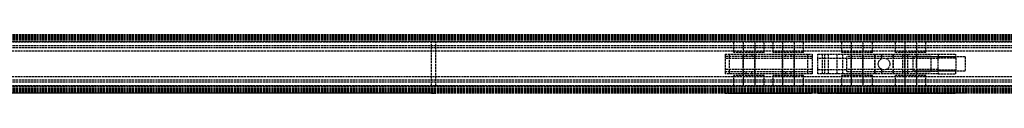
# Model space of a CAD drawing. Header units: millimetres. Extents: x 0 to 2700, y 0 to 40.
# Tile 6 of 7: x 679 to 1358, y 0 to 40. Entities that reach past the tile are written whole.
import ezdxf

# ---------------------------------------------------------------- set-up
doc = ezdxf.new("R2010")
doc.units = ezdxf.units.MM
doc.header["$LTSCALE"] = 10
doc.linetypes.add('ALLCAD_Strich', pattern=[0.2, 0.15, -0.05])
doc.layers.add('BESCH_KONT_sich_schn_ansi_2d', color=40, linetype='Continuous')
doc.layers.add('BESCH_KONT_sich_schn_grun_2d', color=10, linetype='Continuous')

msp = doc.modelspace()

# ---------------------------------------------------------------- linework, layer by layer
at = {"layer": 'BESCH_KONT_sich_schn_ansi_2d', "linetype": 'ALLCAD_Strich'}
for p, q in [((2700, 0, 42), (0, 0, 42)), ((2700, 0, 2), (0, 0, 2)), ((2700, 0), (0, 0)), ((2700, 0, 64.5), (0, 0, 64.5)), ((2700, 0, 42.71), (0, 0, 42.71)), ((2700, 0, 2.5), (0, 0, 2.5)), ((2700, 0, 4), (0, 0, 4)), ((2700, 0, 9), (0, 0, 9)), ((2700, 0, 28), (0, 0, 28)), ((2700, 0, 29.5), (0, 0, 29.5)), ((2700, 0, 32), (0, 0, 32)), ((2700, 0, 38.5), (0, 0, 38.5)), ((2700, 0, 40), (0, 0, 40)), ((2700, 0, 61.5), (0, 0, 61.5)), ((2700, 0, 40.94), (0, 0, 40.94)), ((2700, 0, 40.23), (0, 0, 40.23)), ((966, 0, 61.5), (202, 0, 61.5)), ((963, 0, 40), (205, 0, 40)), ((963, 0, 40), (963, 0, 45)), ((963, 0, 45), (966, 0, 45)), ((966, 0, 45), (966, 0, 61.5)), ((1165.4, 0, 16.62), (1168.4, 0, 6.62)), ((1179.96, 0, 18.4), (1165.4, 0, 18.4)), ((1165.4, 0, 18.4), (1165.4, 0, 16.62)), ((1165.4, 0, 21.9), (1165.4, 0, 18.4)), ((1165.4, 0, 23.9), (1165.4, 0, 21.9)), ((1165.4, 0, 27.9), (1165.4, 0, 23.9)), ((1165.4, 0, 27.9), (1225.4, 0, 27.9)), ((1165.4, 0, 23.9), (1225.4, 0, 23.9)), ((1165.4, 0, 21.9), (1225.4, 0, 21.9)), ((1168.4, 0, 6.62), (1222.4, 0, 6.62)), ((1206.96, 0, 18.4), (1183.84, 0, 18.4)), ((1225.4, 0, 18.4), (1210.84, 0, 18.4)), ((1225.4, 0, 16.62), (1222.4, 0, 6.62)), ((1225.38, 0, 21.91), (1225.38, 0, 21.91)), ((1225.38, 0, 21.91), (1225.38, 0, 21.9)), ((1225.38, 0, 21.9), (1225.38, 0, 21.91)), ((1225.38, 0, 21.91), (1225.38, 0, 21.91)), ((1225.38, 0, 21.91), (1225.38, 0, 21.9)), ((1225.38, 0, 21.9), (1225.38, 0, 21.9)), ((1225.39, 0, 21.91), (1225.39, 0, 21.91)), ((1225.39, 0, 21.9), (1225.39, 0, 21.91)), ((1225.39, 0, 21.91), (1225.39, 0, 21.9)), ((1225.39, 0, 21.9), (1225.39, 0, 21.9)), ((1225.39, 0, 21.9), (1225.39, 0, 21.9)), ((1225.39, 0, 21.9), (1225.39, 0, 21.9)), ((1225.39, 0, 21.91), (1225.39, 0, 21.9)), ((1225.39, 0, 21.9), (1225.39, 0, 21.9)), ((1225.39, 0, 21.91), (1225.39, 0, 21.91)), ((1225.39, 0, 21.91), (1225.39, 0, 21.91)), ((1225.39, 0, 21.91), (1225.39, 0, 21.9)), ((1225.39, 0, 21.9), (1225.39, 0, 21.91)), ((1225.4, 0, 21.91), (1225.4, 0, 21.91)), ((1225.4, 0, 21.9), (1225.4, 0, 21.91)), ((1225.4, 0, 21.91), (1225.4, 0, 21.91)), ((1225.4, 0, 21.91), (1225.4, 0, 21.9)), ((1225.4, 0, 21.9), (1225.4, 0, 21.9)), ((1225.4, 0, 18.4), (1225.4, 0, 16.62)), ((1225.4, 0, 27.9), (1225.4, 0, 23.9)), ((1225.4, 0, 23.9), (1225.4, 0, 21.9)), ((1225.4, 0, 21.9), (1225.4, 0, 18.4)), ((1229.4, 0, 23.9), (1249.4, 0, 23.9)), ((1229.4, 0, 21.91), (1229.4, 0, 23.9)), ((1229.4, 0, 21.91), (1229.4, 0, 21.9)), ((1229.4, 0, 21.9), (1229.4, 0, 21.9)), ((1229.4, 0, 21.91), (1229.4, 0, 21.9)), ((1229.4, 0, 21.91), (1229.4, 0, 21.91)), ((1229.4, 0, 21.91), (1229.4, 0, 21.91)), ((1229.4, 0, 21.9), (1229.4, 0, 21.91)), ((1229.4, 0, 21.9), (1229.4, 0, 21.9)), ((1312.4, 0, 21.9), (1229.4, 0, 21.9)), ((1229.4, 0, 6.62), (1229.4, 0, 21.9)), ((1229.41, 0, 21.91), (1229.41, 0, 21.91)), ((1229.41, 0, 21.91), (1229.41, 0, 21.9)), ((1229.41, 0, 21.91), (1229.41, 0, 21.91)), ((1229.41, 0, 21.9), (1229.41, 0, 21.9)), ((1229.41, 0, 21.9), (1229.41, 0, 21.91)), ((1229.41, 0, 21.9), (1229.41, 0, 21.9)), ((1229.41, 0, 21.9), (1229.41, 0, 21.9)), ((1229.41, 0, 21.9), (1229.41, 0, 21.9)), ((1229.41, 0, 21.9), (1229.41, 0, 21.91)), ((1229.41, 0, 21.91), (1229.41, 0, 21.91)), ((1229.41, 0, 21.9), (1229.41, 0, 21.91)), ((1229.41, 0, 21.9), (1229.41, 0, 21.91)), ((1229.42, 0, 21.91), (1229.42, 0, 21.9)), ((1229.42, 0, 21.9), (1229.42, 0, 21.91)), ((1229.42, 0, 21.9), (1229.42, 0, 21.9)), ((1229.42, 0, 21.91), (1229.42, 0, 21.9)), ((1229.42, 0, 21.91), (1229.42, 0, 21.91)), ((1229.42, 0, 21.91), (1229.42, 0, 21.91)), ((1262.84, 0), (1234.12, 0, 1.63)), ((1249.4, 0, 23.9), (1312.3, 0, 23.9)), ((1249.4, 0, 23.9), (1249.4, 0, 27.9)), ((1249.4, 0, 27.9), (1307.4, 0, 27.9)), ((1273.4, 0, -0.6), (1262.84, 0)), ((1271, 0, 27.9), (1271, 0, 19.78)), ((1271, 0, 10.02), (1271, 0, -0.46)), ((1271, 0, 19.78), (1271, 0, 10.02)), ((1287.9, 0, -0.6), (1273.4, 0, -0.6)), ((1273.61, 0, 21.9), (1273.61, 0, 23.9)), ((1276.39, 0, 23.9), (1276.39, 0, 21.9)), ((1279, 0, 27.9), (1279, 0, 19.62)), ((1279, 0, 10.18), (1279, 0, -0.6)), ((1279, 0, 19.62), (1279, 0, 10.18)), ((1291.4, 0, -5.1), (1287.9, 0, -0.6)), ((1324.4, 0, -5.1), (1291.4, 0, -5.1)), ((1294.9, 0, 10.9), (1294.9, 0, 5.9)), ((1294.9, 0, 5.9), (1294.9, 0, 0.9)), ((1324.4, 0, 0.9), (1294.9, 0, 0.9)), ((1312.4, 0, 10.9), (1294.9, 0, 10.9)), ((1294.9, 0, 10.9), (1294.9, 0, 5.9)), ((1294.9, 0, 5.9), (1294.9, 0, 0.9)), ((1330.9, 0, 0.9), (1294.9, 0, 0.9)), ((1330.9, 0, 10.9), (1294.9, 0, 10.9)), ((1312.4, 0, 22.9), (1312.4, 0, 21.9)), ((1312.4, 0, 21.9), (1312.4, 0, 8.4)), ((1312.4, 0, 8.4), (1324.4, 0, 8.4)), ((1324.4, 0), (1324.4, 0, -5.1)), ((1324.4, 0, 8.4), (1324.4, 0)), ((1330.9, 0, 10.9), (1330.9, 0, 5.9)), ((1330.9, 0, 5.9), (1330.9, 0, 0.9))]:
    msp.add_line(p, q, dxfattribs=at)
at = {"layer": 'BESCH_KONT_sich_schn_ansi_2d', "linetype": 'ALLCAD_Strich', "extrusion": (0, 1, 0)}
for centre, radius in [((-1181.9, 14.9), 10.5), ((-1181.9, 14.9), 4), ((-1181.9, 14.9), 4), ((-1208.9, 14.9), 10.5), ((-1208.9, 14.9), 4), ((-1208.9, 14.9), 4), ((-1234.4, 16.9), 2), ((-1244.4, 16.9), 2), ((-1256.4, 14.9), 10.5), ((-1256.4, 14.9), 4), ((-1256.4, 14.9), 4), ((-1274.9, 14.9), 6.25), ((-1274.9, 14.9), 6.25), ((-1293.4, 14.9), 10.5), ((-1293.4, 14.9), 4), ((-1293.4, 14.9), 4)]:
    msp.add_circle(centre, radius, dxfattribs=at)
at = {"layer": 'BESCH_KONT_sich_schn_ansi_2d', "linetype": 'ALLCAD_Strich', "extrusion": (0, -1, 0)}
for centre, radius, start, end in [((1225.38, 21.9), 0.00271, 270, 360), ((1225.38, 21.91), 0.00271, 0, 90), ((1225.38, 21.91), 0.00271, 90, 180), ((1225.38, 21.9), 0.00271, 180, 270), ((1225.39, 21.91), 0.00217, 90, 180), ((1225.39, 21.9), 0.00217, 180, 270), ((1225.4, 21.91), 0.00271, 90, 180), ((1225.4, 21.9), 0.00271, 180, 270), ((1225.4, 21.91), 0.00271, 0, 90), ((1225.4, 21.9), 0.00271, 270, 360), ((1229.4, 21.9), 0.00271, 270, 360), ((1229.4, 21.91), 0.00271, 0, 90), ((1229.4, 21.9), 0.00116, 180, 270), ((1229.4, 21.91), 0.00116, 90, 180), ((1229.41, 21.9), 0.00217, 270, 0), ((1229.41, 21.91), 0.00217, 360, 90), ((1229.42, 21.9), 0.00271, 270, 360), ((1229.42, 21.91), 0.00271, 0, 90), ((1229.42, 21.9), 0.00116, 180, 270), ((1229.42, 21.91), 0.00116, 90, 180)]:
    msp.add_arc(centre, radius, start, end, dxfattribs=at)
at = {"layer": 'BESCH_KONT_sich_schn_ansi_2d', "linetype": 'ALLCAD_Strich', "extrusion": (0, 1, 0)}
for centre, radius, start, end in [((-1225.38, 21.91), 0.00116, 0, 90), ((-1225.38, 21.9), 0.00116, 270, 360), ((-1225.38, 21.91), 0.00116, 90, 180), ((-1225.38, 21.9), 0.00116, 180, 270), ((-1225.39, 21.91), 0.00093, 270, 0), ((-1225.39, 21.91), 0.00093, 360, 90), ((-1225.4, 21.91), 0.00116, 0, 90), ((-1225.4, 21.9), 0.00116, 270, 360), ((-1225.4, 21.91), 0.00116, 90, 180), ((-1225.4, 21.9), 0.00116, 180, 270), ((-1229.4, 21.91), 0.00116, 90, 180), ((-1229.4, 21.9), 0.00116, 180, 270), ((-1229.4, 21.91), 0.00271, 0, 90), ((-1229.4, 21.9), 0.00271, 270, 360), ((-1234.4, 6.62), 5, 273.25195, 0), ((-1229.41, 21.91), 0.00093, 90, 180), ((-1229.41, 21.91), 0.00093, 180, 270), ((-1229.42, 21.91), 0.00271, 0, 90), ((-1229.42, 21.9), 0.00271, 270, 360), ((-1229.42, 21.91), 0.00116, 90, 180), ((-1229.42, 21.9), 0.00116, 180, 270), ((-1307.4, 22.9), 5, 90, 168.46304), ((-1307.4, 22.9), 5, 168.46304, 180)]:
    msp.add_arc(centre, radius, start, end, dxfattribs=at)
at = {"layer": 'BESCH_KONT_sich_schn_grun_2d', "linetype": 'ALLCAD_Strich'}
for p, q in [((2700, 40), (0, 40)), ((2700, 39.21), (0, 39.21)), ((2700, 38.5), (0, 38.5)), ((2700, 37.5), (0, 37.5)), ((2700, 37.44), (0, 37.44)), ((2700, 37), (0, 37)), ((2700, 36.73), (0, 36.73)), ((2700, 35.5), (0, 35.5)), ((966, 35.5), (202, 35.5)), ((1171.4, 35), (398.6, 35)), ((963, 4.5), (963, 35.5)), ((966, 4.5), (966, 35.5)), ((1192.4, 35), (1171.4, 35)), ((1171.4, 28), (1171.4, 35)), ((1177.9, 35), (1177.9, 5)), ((1177.9, 35), (1177.9, 28)), ((1185.9, 35), (1185.9, 5)), ((1185.9, 35), (1185.9, 28)), ((1192.4, 28), (1192.4, 35)), ((1198.4, 35), (1192.4, 35)), ((1219.4, 35), (1198.4, 35)), ((1198.4, 28), (1198.4, 35)), ((1204.9, 35), (1204.9, 5)), ((1204.9, 35), (1204.9, 28)), ((1212.9, 35), (1212.9, 5)), ((1212.9, 35), (1212.9, 28)), ((1219.4, 28), (1219.4, 35)), ((1245.9, 35), (1219.4, 35)), ((1266.9, 35), (1245.9, 35)), ((1245.9, 28), (1245.9, 35)), ((1252.4, 35), (1252.4, 5)), ((1252.4, 35), (1252.4, 28)), ((1260.4, 35), (1260.4, 5)), ((1260.4, 35), (1260.4, 28)), ((1266.9, 28), (1266.9, 35)), ((1282.9, 35), (1266.9, 35)), ((1303.9, 35), (1282.9, 35)), ((1282.9, 28), (1282.9, 35)), ((1289.4, 35), (1289.4, 5)), ((1289.4, 35), (1289.4, 28)), ((1297.4, 35), (1297.4, 5)), ((1297.4, 35), (1297.4, 28)), ((1303.9, 28), (1303.9, 35)), ((2641, 35), (1303.9, 35)), ((2700, 32.5), (0, 32.5)), ((2700, 31.25), (0, 31.25)), ((2641, 28.75), (613, 28.75)), ((1192.4, 28), (1171.4, 28)), ((1219.4, 28), (1198.4, 28)), ((1266.9, 28), (1245.9, 28)), ((1303.9, 28), (1282.9, 28)), ((1165.4, 26.75), (1179.96, 26.75)), ((1165.4, 26.75), (1165.4, 25.25)), ((1225.4, 25.25), (1165.4, 25.25)), ((1165.4, 25.25), (1165.4, 14.75)), ((1225.4, 23.75), (1165.4, 23.75)), ((1168.4, 13.25), (1168.4, 26.75)), ((1177.9, 13.25), (1177.9, 26.75)), ((1179.96, 26.75), (1183.84, 26.75)), ((1179.96, 26.75), (1179.96, 25.25)), ((1183.84, 26.75), (1206.96, 26.75)), ((1183.84, 26.75), (1183.84, 25.25)), ((1185.9, 13.25), (1185.9, 26.75)), ((1204.9, 13.25), (1204.9, 26.75)), ((1206.96, 26.75), (1210.84, 26.75)), ((1206.96, 26.75), (1206.96, 25.25)), ((1210.84, 26.75), (1225.4, 26.75)), ((1210.84, 25.25), (1210.84, 26.75)), ((1212.9, 13.25), (1212.9, 26.75)), ((1222.4, 13.25), (1222.4, 26.75)), ((1225.38, 23.75), (1225.38, 23.75)), ((1225.38, 23.75), (1225.38, 23.75)), ((1225.38, 23.75), (1225.38, 23.75)), ((1225.38, 23.75), (1225.38, 23.75)), ((1225.38, 23.75), (1225.38, 23.75)), ((1225.38, 23.75), (1225.38, 23.75)), ((1225.38, 23.75), (1225.39, 23.75)), ((1225.38, 23.75), (1225.38, 23.75)), ((1225.38, 23.75), (1225.38, 23.75)), ((1225.38, 23.75), (1225.38, 23.75)), ((1225.39, 23.75), (1225.39, 23.75)), ((1225.39, 23.75), (1225.39, 23.75)), ((1225.39, 23.75), (1225.39, 23.75)), ((1225.39, 23.75), (1225.39, 23.75)), ((1225.39, 23.75), (1225.39, 23.75)), ((1225.39, 23.75), (1225.39, 23.75)), ((1225.39, 23.75), (1225.39, 23.75)), ((1225.39, 23.75), (1225.39, 23.75)), ((1225.39, 23.75), (1225.39, 23.75)), ((1225.39, 23.75), (1225.39, 23.75)), ((1225.4, 23.75), (1225.39, 23.75)), ((1225.39, 23.75), (1225.39, 23.75)), ((1225.4, 26.75), (1225.4, 25.25)), ((1225.4, 25.25), (1225.4, 14.75)), ((1225.4, 23.75), (1225.4, 23.75)), ((1225.4, 23.75), (1225.4, 23.75)), ((1225.4, 23.75), (1225.4, 23.75)), ((1225.4, 23.75), (1225.4, 23.75)), ((1225.4, 23.75), (1225.4, 23.75)), ((1225.4, 23.75), (1225.4, 23.75)), ((1225.4, 23.75), (1225.4, 23.75)), ((1225.4, 23.75), (1225.4, 23.75)), ((1229.4, 26.75), (1312.4, 26.75)), ((1229.4, 23.75), (1229.4, 26.75)), ((1249.4, 23.75), (1229.4, 23.75)), ((1229.4, 16.25), (1229.4, 23.75)), ((1232.4, 26.75), (1232.4, 13.25)), ((1234.12, 13.25), (1234.12, 26.75)), ((1236.4, 26.75), (1236.4, 13.25)), ((1242.4, 26.75), (1242.4, 13.25)), ((1246.4, 26.75), (1246.4, 13.25)), ((1307.4, 25.25), (1249.4, 25.25)), ((1249.4, 14.75), (1249.4, 25.25)), ((1273.61, 23.75), (1249.4, 23.75)), ((1252.4, 13.25), (1252.4, 26.75)), ((1260.4, 13.25), (1260.4, 26.75)), ((1268.65, 13.25), (1268.65, 26.75)), ((1268.65, 26.75), (1268.65, 13.25)), ((1273.4, 23.67), (1273.4, 26.75)), ((1312.3, 23.75), (1276.39, 23.75)), ((1281.15, 13.25), (1281.15, 26.75)), ((1281.15, 26.75), (1281.15, 13.25)), ((1287.9, 13.25), (1287.9, 26.75)), ((1289.4, 13.25), (1289.4, 26.75)), ((1291.4, 13.25), (1291.4, 26.75)), ((1294.9, 25), (1294.9, 15)), ((1324.4, 25), (1294.9, 25)), ((1294.9, 25), (1294.9, 15)), ((1330.9, 25), (1294.9, 25)), ((1297.4, 13.25), (1297.4, 26.75)), ((1307.4, 25.25), (1312.3, 25.25)), ((1307.4, 14.75), (1307.4, 25.25)), ((1312.3, 23.75), (1312.3, 25.25)), ((1312.3, 23.75), (1312.4, 23.75)), ((1312.4, 26.75), (1312.4, 23.75)), ((1312.4, 26.75), (1324.4, 26.75)), ((1312.4, 24.33), (1324.4, 24.33)), ((1312.4, 16.25), (1312.4, 23.75)), ((1324.4, 24.33), (1324.4, 26.75)), ((1324.4, 24.33), (1324.4, 15.67)), ((1330.9, 25), (1330.9, 15)), ((1225.4, 16.25), (1165.4, 16.25)), ((1165.4, 14.75), (1165.4, 13.25)), ((1165.4, 14.75), (1225.4, 14.75)), ((1179.96, 13.25), (1179.96, 14.75)), ((1183.84, 13.25), (1183.84, 14.75)), ((1206.96, 14.75), (1206.96, 13.25)), ((1210.84, 13.25), (1210.84, 14.75)), ((1225.4, 14.75), (1225.4, 13.25)), ((1229.4, 16.25), (1249.4, 16.25)), ((1229.4, 16.25), (1229.4, 16.25)), ((1229.4, 16.25), (1229.4, 16.25)), ((1229.4, 16.25), (1229.4, 16.25)), ((1229.4, 16.25), (1229.41, 16.25)), ((1229.4, 16.25), (1229.4, 16.25)), ((1229.4, 16.25), (1229.4, 16.25)), ((1229.4, 16.25), (1229.4, 16.25)), ((1229.4, 16.25), (1229.4, 16.25)), ((1229.4, 16.25), (1229.4, 16.25)), ((1229.4, 16.25), (1229.4, 16.25)), ((1229.4, 13.25), (1229.4, 16.25)), ((1229.41, 16.25), (1229.41, 16.25)), ((1229.41, 16.25), (1229.41, 16.25)), ((1229.41, 16.25), (1229.41, 16.25)), ((1229.41, 16.25), (1229.41, 16.25)), ((1229.41, 16.25), (1229.41, 16.25)), ((1229.41, 16.25), (1229.41, 16.25)), ((1229.41, 16.25), (1229.41, 16.25)), ((1229.41, 16.25), (1229.41, 16.25)), ((1229.41, 16.25), (1229.41, 16.25)), ((1229.41, 16.25), (1229.41, 16.25)), ((1229.42, 16.25), (1229.41, 16.25)), ((1229.41, 16.25), (1229.41, 16.25)), ((1229.42, 16.25), (1229.42, 16.25)), ((1229.42, 16.25), (1229.42, 16.25)), ((1229.42, 16.25), (1229.42, 16.25)), ((1229.42, 16.25), (1229.42, 16.25)), ((1229.42, 16.25), (1229.42, 16.25)), ((1229.42, 16.25), (1229.42, 16.25)), ((1229.42, 16.25), (1229.42, 16.25)), ((1229.42, 16.25), (1229.42, 16.25)), ((1229.42, 16.25), (1229.42, 16.25)), ((1273.61, 16.25), (1249.4, 16.25)), ((1249.4, 14.75), (1307.4, 14.75)), ((1273.4, 13.25), (1273.4, 16.33)), ((1312.3, 16.25), (1276.39, 16.25)), ((1324.4, 15), (1294.9, 15)), ((1330.9, 15), (1294.9, 15)), ((1312.3, 14.75), (1307.4, 14.75)), ((1312.3, 14.75), (1312.3, 16.25)), ((1312.4, 16.25), (1312.3, 16.25)), ((1312.4, 16.25), (1312.4, 13.25)), ((1324.4, 15.67), (1312.4, 15.67)), ((1324.4, 13.25), (1324.4, 15.67)), ((2700, 8.75), (0, 8.75)), ((2700, 7.5), (0, 7.5)), ((2641, 11.25), (613, 11.25)), ((1179.96, 13.25), (1165.4, 13.25)), ((1192.4, 12), (1171.4, 12)), ((1171.4, 5), (1171.4, 12)), ((1177.9, 12), (1177.9, 5)), ((1183.84, 13.25), (1179.96, 13.25)), ((1206.96, 13.25), (1183.84, 13.25)), ((1185.9, 12), (1185.9, 5)), ((1192.4, 5), (1192.4, 12)), ((1219.4, 12), (1198.4, 12)), ((1198.4, 5), (1198.4, 12)), ((1204.9, 12), (1204.9, 5)), ((1210.84, 13.25), (1206.96, 13.25)), ((1225.4, 13.25), (1210.84, 13.25)), ((1212.9, 12), (1212.9, 5)), ((1219.4, 5), (1219.4, 12)), ((1312.4, 13.25), (1229.4, 13.25)), ((1266.9, 12), (1245.9, 12)), ((1245.9, 5), (1245.9, 12)), ((1252.4, 12), (1252.4, 5)), ((1260.4, 12), (1260.4, 5)), ((1266.9, 5), (1266.9, 12)), ((1303.9, 12), (1282.9, 12)), ((1282.9, 5), (1282.9, 12)), ((1289.4, 12), (1289.4, 5)), ((1297.4, 12), (1297.4, 5)), ((1303.9, 5), (1303.9, 12)), ((1312.4, 13.25), (1324.4, 13.25)), ((2700, 4.5), (0, 4.5)), ((2700, 3.27), (0, 3.27)), ((2700, 3), (0, 3)), ((2700, 2.56), (0, 2.56)), ((2700, 2.5), (0, 2.5)), ((2700, 1.5), (0, 1.5)), ((2700, 0.79), (0, 0.79)), ((2700, 0), (0, 0)), ((966, 4.5), (202, 4.5)), ((1171.4, 5), (398.6, 5)), ((1192.4, 5), (1171.4, 5)), ((1198.4, 5), (1192.4, 5)), ((1219.4, 5), (1198.4, 5)), ((1245.9, 5), (1219.4, 5)), ((1266.9, 5), (1245.9, 5)), ((1282.9, 5), (1266.9, 5)), ((1303.9, 5), (1282.9, 5)), ((2641, 5), (1303.9, 5))]:
    msp.add_line(p, q, dxfattribs=at)
msp.add_circle((1275, 20), 4, dxfattribs=at)

doc.saveas('drawing.dxf')
